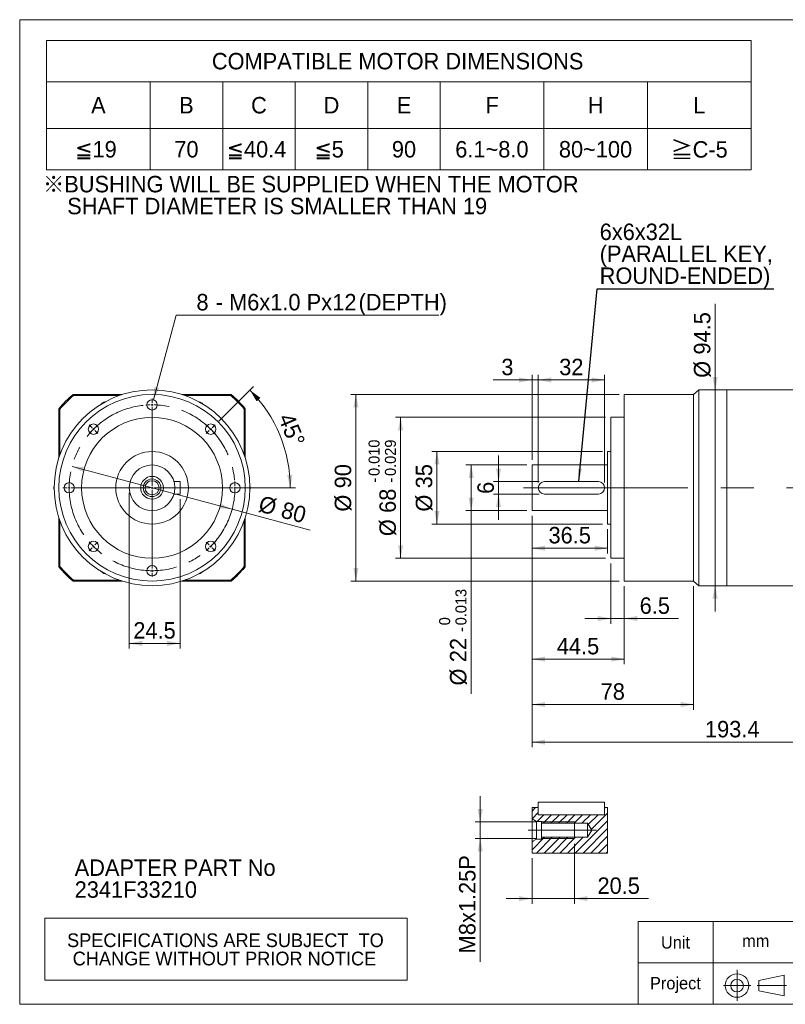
# Model space of a CAD drawing. Header units: millimetres. Extents: x 25 to 718, y 25 to 500.
# Tile 1 of 3: x 25 to 394, y 25 to 500. Entities that reach past the tile are written whole.
import ezdxf

# ---------------------------------------------------------------- set-up
doc = ezdxf.new("R2010")
doc.units = ezdxf.units.MM
doc.header["$LTSCALE"] = 2.5
doc.linetypes.add('CENTERX2', pattern=[20.32, 12.7, -2.54, 2.54, -2.54])
doc.layers.add('外框線', color=7, linetype='Continuous', lineweight=30)
doc.styles.add('SLDTEXTSTYLE0', font='ARIAL.TTF', dxfattribs={"width": 0.948})
doc.styles.add('SLDTEXTSTYLE4', font='ARIAL.TTF', dxfattribs={"width": 0.948, "bigfont": 'bigfont'})
doc.styles.add('SLDTEXTSTYLE5', font='MINGLIU.TTC', dxfattribs={"bigfont": 'bigfont'})
doc.styles.get("Standard").update_dxf_attribs({"font": 'ARIAL.TTF'})
doc.dimstyles.new('SLDDIMSTYLE0', dxfattribs={"dimtxt": 7.704956, "dimasz": 6.25, "dimexe": 0, "dimexo": 0.0625, "dimgap": 1.926239, "dimtad": 1, "dimdec": 4, "dimrnd": 1e-09, "dimzin": 12, "dimdsep": 46, "dimtxsty": 'SLDTEXTSTYLE0', "dimsah": 1, "dimcen": 0.09, "dimadec": 0, "dimazin": 0, "dimtfac": 1, "dimtdec": 4, "dimtofl": 0, "dimtmove": 0, "dimatfit": 3, "dimfxl": 0, "dimtolj": 1, "dimtzin": 12, "dimarcsym": 0})
doc.dimstyles.new('SLDDIMSTYLE1', dxfattribs={"dimtxt": 7.704956, "dimasz": 6.25, "dimexe": 0, "dimexo": 0.0625, "dimgap": 1.926239, "dimtad": 1, "dimdec": 4, "dimrnd": 1e-09, "dimzin": 12, "dimdsep": 46, "dimtxsty": 'SLDTEXTSTYLE0', "dimsah": 1, "dimcen": 0.09, "dimadec": 0, "dimazin": 0, "dimtfac": 1, "dimtdec": 4, "dimtofl": 0, "dimtmove": 0, "dimatfit": 3, "dimfxl": 0, "dimtolj": 1, "dimtzin": 12, "dimarcsym": 0})
doc.dimstyles.new('SLDDIMSTYLE3', dxfattribs={"dimtxt": 7.704956, "dimasz": 6.25, "dimexe": 0, "dimexo": 0.0625, "dimgap": 1.926239, "dimtad": 1, "dimdec": 4, "dimrnd": 1e-09, "dimzin": 12, "dimdsep": 46, "dimtxsty": 'SLDTEXTSTYLE0', "dimsah": 1, "dimcen": 0.09, "dimadec": 0, "dimazin": 0, "dimtol": 1, "dimtm": 0.013, "dimtfac": 1, "dimtdec": 3, "dimtofl": 0, "dimtmove": 0, "dimatfit": 3, "dimfxl": 0, "dimtolj": 1, "dimarcsym": 0})
doc.dimstyles.new('SLDDIMSTYLE4', dxfattribs={"dimtxt": 7.704956, "dimasz": 6.25, "dimexe": 0, "dimexo": 0.0625, "dimgap": 1.926239, "dimtad": 1, "dimdec": 4, "dimrnd": 1e-09, "dimzin": 12, "dimdsep": 46, "dimtxsty": 'SLDTEXTSTYLE0', "dimsah": 1, "dimcen": 0.09, "dimadec": 0, "dimazin": 0, "dimtol": 1, "dimtp": -0.01, "dimtm": 0.029, "dimtfac": 1, "dimtdec": 3, "dimtofl": 0, "dimtmove": 0, "dimatfit": 3, "dimfxl": 0, "dimtolj": 1, "dimtzin": 0, "dimarcsym": 0})
doc.dimstyles.new('SLDDIMSTYLE5', dxfattribs={"dimtxt": 0, "dimasz": 6.25, "dimexe": 0, "dimexo": 0.0625, "dimgap": 0, "dimtad": 0, "dimtih": 1, "dimtoh": 1, "dimdec": 0, "dimrnd": 1e-09, "dimzin": 0, "dimdsep": 46, "dimtxsty": 'Standard', "dimsah": 1, "dimcen": 0.09, "dimadec": 0, "dimazin": 0, "dimtfac": 6.25, "dimtdec": 0, "dimtofl": 0, "dimtmove": 0, "dimatfit": 3, "dimfxl": 0, "dimtolj": 1, "dimtzin": 0, "dimarcsym": 0})
doc.dimstyles.new('SLDDIMSTYLE6', dxfattribs={"dimtxt": 7.704956, "dimasz": 6.25, "dimexe": 0, "dimexo": 0.0625, "dimgap": 1.926239, "dimtad": 1, "dimdec": 4, "dimrnd": 1e-09, "dimzin": 12, "dimdsep": 46, "dimtxsty": 'SLDTEXTSTYLE0', "dimsah": 1, "dimcen": 0.09, "dimadec": 0, "dimazin": 0, "dimtfac": 1, "dimtdec": 4, "dimtmove": 0, "dimatfit": 3, "dimfxl": 0, "dimtolj": 1, "dimtzin": 12, "dimarcsym": 0})
doc.dimstyles.new('SLDDIMSTYLE7', dxfattribs={"dimtxt": 7.704956, "dimasz": 6.25, "dimexe": 0, "dimexo": 0.0625, "dimgap": 1.926239, "dimtad": 0, "dimtih": 1, "dimtoh": 1, "dimdec": 0, "dimrnd": 1e-09, "dimzin": 12, "dimdsep": 46, "dimtxsty": 'SLDTEXTSTYLE0', "dimsah": 1, "dimcen": 0.09, "dimadec": 0, "dimazin": 0, "dimtfac": 1, "dimtdec": 4, "dimtofl": 0, "dimtmove": 0, "dimatfit": 3, "dimfxl": 0, "dimtolj": 1, "dimtzin": 12, "dimarcsym": 0})
doc.dimstyles.new('SLDDIMSTYLE8', dxfattribs={"dimtxt": 7.704956, "dimasz": 6.25, "dimexe": 0, "dimexo": 0.0625, "dimgap": 1.926239, "dimtad": 1, "dimdec": 4, "dimlfac": 2.5, "dimzin": 12, "dimdsep": 46, "dimtxsty": 'SLDTEXTSTYLE0', "dimsah": 1, "dimcen": 0.09, "dimadec": 4, "dimazin": 0, "dimtfac": 1, "dimtdec": 4, "dimtofl": 0, "dimtmove": 0, "dimatfit": 3, "dimfxl": 0, "dimtolj": 1, "dimtzin": 12, "dimarcsym": 0})

# ---------------------------------------------------------------- blocks, each defined once
blk = doc.blocks.new('單位定位')
at = {"layer": '外框線', "color": 7, "lineweight": 0}
for p, q in [((323.44, 65.02), (323.44, 25.02)), ((400.09, 65.02), (323.44, 65.02)), ((359.72, 65.02), (359.72, 25.02)), ((400.09, 45.02), (323.44, 45.02)), ((381.75, 36.56), (393.94, 39.06)), ((393.94, 39.06), (393.94, 29.06)), ((381.75, 36.56), (381.75, 31.56)), ((381.75, 31.56), (393.94, 29.06))]:
    blk.add_line(p, q, dxfattribs=at)
at = {"layer": '外框線', "color": 7, "linetype": 'CENTERX2', "lineweight": 0}
for p, q in [((371.19, 41.7), (371.19, 26.67)), ((364.63, 34.05), (377.79, 34.05)), ((380.85, 34.05), (395.02, 34.05))]:
    blk.add_line(p, q, dxfattribs=at)
at = {"layer": '外框線', "color": 7, "lineweight": 0}
for radius in [5.68, 3.06]:
    blk.add_circle((371.19, 34.05), radius, dxfattribs=at)
at = {"color": 7, "linetype": 'Continuous', "lineweight": 0, "char_height": 5.953, "attachment_point": 1, "style": 'SLDTEXTSTYLE0'}
for s, insert in [('Unit', (334.48, 57.84)), ('mm', (373.65, 58.58)), ('Project', (329.19, 38.17))]:
    blk.add_mtext(s, dxfattribs=dict(at, insert=insert))
blk = doc.blocks.new('SW_NOTE_0')
at = {"color": 0, "linetype": 'Continuous', "lineweight": 0, "attachment_point": 1, "style": 'SLDTEXTSTYLE0'}
for s, insert, char_height in [('ADAPTER PART No', (0, 10.23), 7.9375), ('2341F33210', (0, -0.35), 7.937)]:
    blk.add_mtext(s, dxfattribs=dict(at, insert=insert, char_height=char_height))
blk = doc.blocks.new('SW_NOTE_1')
at = {"color": 0, "linetype": 'Continuous', "lineweight": 0, "char_height": 7.9375, "attachment_point": 1}
for s, insert, style in [('\\M+181A6BUSHING WILL BE SUPPLIED WHEN THE MOTOR', (0, 10.23), 'SLDTEXTSTYLE4'), ('    SHAFT DIAMETER IS SMALLER THAN 19', (0, -0.35), 'SLDTEXTSTYLE0')]:
    blk.add_mtext(s, dxfattribs=dict(at, insert=insert, style=style))
blk = doc.blocks.new('SW_TABLEANNOTATION_0')
at = {"color": 0, "linetype": 'Continuous', "lineweight": 0}
for p, q in [((0, 0), (0, -62.5)), ((340, 0), (0, 0)), ((340, -62.5), (340, 0)), ((0, -20), (340, -20)), ((50, -20), (50, -62.5)), ((85, -20), (85, -62.5)), ((120, -20), (120, -62.5)), ((155, -20), (155, -62.5)), ((190, -20), (190, -62.5)), ((240, -20), (240, -62.5)), ((290, -20), (290, -62.5)), ((0, -42.5), (340, -42.5)), ((0, -62.5), (340, -62.5))]:
    blk.add_line(p, q, dxfattribs=at)
at = {"color": 0, "linetype": 'Continuous', "lineweight": 0, "attachment_point": 1}
for s, insert, char_height, style in [('COMPATIBLE MOTOR DIMENSIONS', (79.75, -6.05), 7.9375, 'SLDTEXTSTYLE0'), ('A', (21.47, -27.3), 7.94, 'SLDTEXTSTYLE0'), ('B', (63.97, -27.3), 7.94, 'SLDTEXTSTYLE0'), ('C', (98.68, -27.3), 7.94, 'SLDTEXTSTYLE0'), ('D', (133.68, -27.3), 7.94, 'SLDTEXTSTYLE0'), ('E', (168.97, -27.3), 7.94, 'SLDTEXTSTYLE0'), ('F', (211.77, -27.3), 7.94, 'SLDTEXTSTYLE0'), ('H', (261.18, -27.3), 7.94, 'SLDTEXTSTYLE0'), ('L', (312.06, -27.3), 7.94, 'SLDTEXTSTYLE0'), ('\\M+1818519', (13.83, -48.55), 7.937, 'SLDTEXTSTYLE4'), ('70', (61.62, -48.55), 7.937, 'SLDTEXTSTYLE0'), ('\\M+1818540.4', (86.92, -48.55), 7.9375, 'SLDTEXTSTYLE4'), ('\\M+181855', (129.27, -48.55), 7.937, 'SLDTEXTSTYLE4'), ('90', (166.62, -48.55), 7.937, 'SLDTEXTSTYLE0'), ('6.1~8.0', (197.21, -48.55), 7.937, 'SLDTEXTSTYLE0'), ('80~100', (247.21, -48.55), 7.937, 'SLDTEXTSTYLE0'), ('\\M+18186', (301.18, -48.79), 7.937, 'SLDTEXTSTYLE5'), ('C-5', (311.77, -48.62), 7.937, 'SLDTEXTSTYLE0')]:
    blk.add_mtext(s, dxfattribs=dict(at, insert=insert, char_height=char_height, style=style))
blk = doc.blocks.new('SW_TABLEANNOTATION_1')
at = {"color": 0, "linetype": 'Continuous', "lineweight": 0}
for p, q in [((0, 0), (0, -30)), ((175, 0), (0, 0)), ((175, -30), (175, 0)), ((0, -30), (175, -30))]:
    blk.add_line(p, q, dxfattribs=at)
at = {"color": 0, "linetype": 'Continuous', "lineweight": 0, "char_height": 6.6146, "attachment_point": 1, "style": 'SLDTEXTSTYLE0'}
for s, insert in [(' SPECIFICATIONS ARE SUBJECT  TO ', (8.37, -7.38)), ('CHANGE WITHOUT PRIOR NOTICE', (13.51, -16.2))]:
    blk.add_mtext(s, dxfattribs=dict(at, insert=insert))
blk = doc.blocks.new('*D16')
at = {"color": 7, "linetype": 'Continuous', "lineweight": 0}
for p, q in [((272.26, 260.68), (272.26, 148.98)), ((465.66, 227.18), (465.66, 148.98)), ((272.26, 151.48), (465.66, 151.48))]:
    blk.add_line(p, q, dxfattribs=at)
for points in [[(272.26, 151.48), (278.51, 150.23), (278.51, 152.73)], [(465.66, 151.48), (459.41, 152.73), (459.41, 150.23)]]:
    blk.add_solid(points, dxfattribs=at)
at = {"color": 7, "linetype": 'Continuous', "lineweight": 0, "insert": (355.73, 161.72), "char_height": 7.937, "attachment_point": 1, "style": 'SLDTEXTSTYLE0'}
blk.add_mtext('193.4', dxfattribs=at)
blk = doc.blocks.new('*D17')
at = {"color": 7, "linetype": 'Continuous', "lineweight": 0}
for p, q in [((272.26, 260.68), (272.26, 167.13)), ((350.26, 226.68), (350.26, 167.13)), ((272.26, 169.63), (350.26, 169.63))]:
    blk.add_line(p, q, dxfattribs=at)
for points in [[(272.26, 169.63), (278.51, 168.38), (278.51, 170.88)], [(350.26, 169.63), (344.01, 170.88), (344.01, 168.38)]]:
    blk.add_solid(points, dxfattribs=at)
at = {"color": 7, "linetype": 'Continuous', "lineweight": 0, "insert": (305.38, 179.87), "char_height": 7.937, "attachment_point": 1, "style": 'SLDTEXTSTYLE0'}
blk.add_mtext('78', dxfattribs=at)
blk = doc.blocks.new('*D18')
at = {"color": 7, "linetype": 'Continuous', "lineweight": 0}
for p, q in [((272.26, 260.68), (272.26, 189.04)), ((316.76, 226.68), (316.76, 189.04)), ((272.26, 191.54), (316.76, 191.54))]:
    blk.add_line(p, q, dxfattribs=at)
for points in [[(272.26, 191.54), (278.51, 190.29), (278.51, 192.79)], [(316.76, 191.54), (310.51, 192.79), (310.51, 190.29)]]:
    blk.add_solid(points, dxfattribs=at)
at = {"color": 7, "linetype": 'Continuous', "lineweight": 0, "insert": (284.22, 201.77), "char_height": 7.937, "attachment_point": 1, "style": 'SLDTEXTSTYLE0'}
blk.add_mtext('44.5', dxfattribs=at)
blk = doc.blocks.new('*D19')
at = {"color": 7, "linetype": 'Continuous', "lineweight": 0}
for p, q in [((310.26, 237.68), (310.26, 208.6)), ((316.76, 226.68), (316.76, 208.6)), ((310.26, 211.1), (297.76, 211.1)), ((310.26, 211.1), (316.76, 211.1)), ((316.76, 211.1), (342.88, 211.1))]:
    blk.add_line(p, q, dxfattribs=at)
for points in [[(310.26, 211.1), (304.01, 212.35), (304.01, 209.85)], [(316.76, 211.1), (323.01, 209.85), (323.01, 212.35)]]:
    blk.add_solid(points, dxfattribs=at)
at = {"color": 7, "linetype": 'Continuous', "lineweight": 0, "insert": (324.21, 221.33), "char_height": 7.937, "attachment_point": 1, "style": 'SLDTEXTSTYLE0'}
blk.add_mtext('6.5', dxfattribs=at)
blk = doc.blocks.new('*D20')
at = {"color": 7, "linetype": 'Continuous', "lineweight": 0}
for p, q in [((272.26, 260.68), (272.26, 242.55)), ((308.76, 254.18), (308.76, 242.55)), ((272.26, 245.05), (308.76, 245.05))]:
    blk.add_line(p, q, dxfattribs=at)
for points in [[(272.26, 245.05), (278.51, 243.8), (278.51, 246.3)], [(308.76, 245.05), (302.51, 246.3), (302.51, 243.8)]]:
    blk.add_solid(points, dxfattribs=at)
at = {"color": 7, "linetype": 'Continuous', "lineweight": 0, "insert": (280.22, 255.28), "char_height": 7.937, "attachment_point": 1, "style": 'SLDTEXTSTYLE0'}
blk.add_mtext('36.5', dxfattribs=at)
blk = doc.blocks.new('*D21')
at = {"color": 7, "linetype": 'Continuous', "lineweight": 0}
for p, q in [((256.11, 277.18), (256.11, 289.68)), ((275.76, 277.18), (253.61, 277.18)), ((256.11, 277.18), (256.11, 271.18)), ((275.76, 271.18), (253.61, 271.18)), ((256.11, 271.18), (256.11, 258.68))]:
    blk.add_line(p, q, dxfattribs=at)
for points in [[(256.11, 277.18), (257.36, 283.43), (254.86, 283.43)], [(256.11, 271.18), (254.86, 264.93), (257.36, 264.93)]]:
    blk.add_solid(points, dxfattribs=at)
at = {"color": 7, "linetype": 'Continuous', "lineweight": 0, "insert": (245.88, 271.24), "char_height": 7.94, "attachment_point": 1, "rotation": 90, "style": 'SLDTEXTSTYLE0'}
blk.add_mtext('6', dxfattribs=at)
blk = doc.blocks.new('*D22')
at = {"color": 7, "linetype": 'Continuous', "lineweight": 0}
for p, q in [((272.26, 287.68), (272.26, 328.7)), ((275.26, 276.68), (275.26, 328.7)), ((272.26, 326.2), (253.48, 326.2)), ((272.26, 326.2), (275.26, 326.2)), ((275.26, 326.2), (287.76, 326.2))]:
    blk.add_line(p, q, dxfattribs=at)
for points in [[(272.26, 326.2), (266.01, 327.45), (266.01, 324.95)], [(275.26, 326.2), (281.51, 324.95), (281.51, 327.45)]]:
    blk.add_solid(points, dxfattribs=at)
at = {"color": 7, "linetype": 'Continuous', "lineweight": 0, "insert": (257.45, 336.43), "char_height": 7.94, "attachment_point": 1, "style": 'SLDTEXTSTYLE0'}
blk.add_mtext('3', dxfattribs=at)
blk = doc.blocks.new('*D23')
at = {"color": 7, "linetype": 'Continuous', "lineweight": 0}
for p, q in [((275.26, 276.68), (275.26, 328.7)), ((307.26, 276.68), (307.26, 328.7)), ((275.26, 326.2), (307.26, 326.2))]:
    blk.add_line(p, q, dxfattribs=at)
for points in [[(275.26, 326.2), (281.51, 324.95), (281.51, 327.45)], [(307.26, 326.2), (301.01, 327.45), (301.01, 324.95)]]:
    blk.add_solid(points, dxfattribs=at)
at = {"color": 7, "linetype": 'Continuous', "lineweight": 0, "insert": (285.38, 336.43), "char_height": 7.937, "attachment_point": 1, "style": 'SLDTEXTSTYLE0'}
blk.add_mtext('32', dxfattribs=at)
blk = doc.blocks.new('*D24')
at = {"color": 7, "linetype": 'Continuous', "lineweight": 0}
for p, q in [((306.26, 291.68), (223.89, 291.68)), ((226.39, 291.68), (226.39, 256.68)), ((306.26, 256.68), (223.89, 256.68))]:
    blk.add_line(p, q, dxfattribs=at)
for points in [[(226.39, 291.68), (225.14, 285.43), (227.64, 285.43)], [(226.39, 256.68), (227.64, 262.93), (225.14, 262.93)]]:
    blk.add_solid(points, dxfattribs=at)
at = {"color": 7, "linetype": 'Continuous', "lineweight": 0, "char_height": 7.937, "attachment_point": 1, "rotation": 90, "style": 'SLDTEXTSTYLE0'}
for s, insert in [('35', (216.15, 273.92)), ('%%c', (216.15, 262.68))]:
    blk.add_mtext(s, dxfattribs=dict(at, insert=insert))
blk = doc.blocks.new('*D25')
at = {"color": 7, "linetype": 'Continuous', "lineweight": 0}
for p, q in [((269.76, 285.18), (240.38, 285.18)), ((242.88, 285.18), (242.88, 263.18)), ((269.76, 263.18), (240.38, 263.18)), ((242.88, 263.18), (242.88, 174.82))]:
    blk.add_line(p, q, dxfattribs=at)
for points in [[(242.88, 285.18), (241.63, 278.93), (244.13, 278.93)], [(242.88, 263.18), (244.13, 269.43), (241.63, 269.43)]]:
    blk.add_solid(points, dxfattribs=at)
at = {"color": 7, "linetype": 'Continuous', "lineweight": 0, "attachment_point": 1, "rotation": 90, "style": 'SLDTEXTSTYLE0'}
for s, insert, char_height in [('0.013', (235.32, 207.85), 5.292), ('0', (227.44, 207.85), 5.29), ('-', (235.32, 204.62), 5.29), ('22', (232.65, 190.03), 7.937), ('%%c', (232.65, 178.79), 7.937)]:
    blk.add_mtext(s, dxfattribs=dict(at, insert=insert, char_height=char_height))
blk = doc.blocks.new('*D26')
at = {"color": 7, "linetype": 'Continuous', "lineweight": 0}
for p, q in [((307.76, 308.18), (206.33, 308.18)), ((208.83, 308.18), (208.83, 240.18)), ((307.76, 240.18), (206.33, 240.18))]:
    blk.add_line(p, q, dxfattribs=at)
for points in [[(208.83, 308.18), (207.58, 301.93), (210.08, 301.93)], [(208.83, 240.18), (210.08, 246.43), (207.58, 246.43)]]:
    blk.add_solid(points, dxfattribs=at)
at = {"color": 7, "linetype": 'Continuous', "lineweight": 0, "attachment_point": 1, "rotation": 90, "style": 'SLDTEXTSTYLE0'}
for s, insert, char_height in [('0.010', (193.39, 279.89), 5.292), ('0.029', (201.27, 279.89), 5.292), ('-', (193.39, 276.66), 5.29), ('-', (201.27, 276.66), 5.29), ('68', (198.6, 262.07), 7.937), ('%%c', (198.6, 250.83), 7.937)]:
    blk.add_mtext(s, dxfattribs=dict(at, insert=insert, char_height=char_height))
blk = doc.blocks.new('*D27')
at = {"color": 7, "linetype": 'Continuous', "lineweight": 0}
for p, q in [((314.26, 319.18), (184.76, 319.18)), ((187.26, 319.18), (187.26, 229.18)), ((314.26, 229.18), (184.76, 229.18))]:
    blk.add_line(p, q, dxfattribs=at)
for points in [[(187.26, 319.18), (186.01, 312.93), (188.51, 312.93)], [(187.26, 229.18), (188.51, 235.43), (186.01, 235.43)]]:
    blk.add_solid(points, dxfattribs=at)
at = {"color": 7, "linetype": 'Continuous', "lineweight": 0, "char_height": 7.937, "attachment_point": 1, "rotation": 90, "style": 'SLDTEXTSTYLE0'}
for s, insert in [('90', (177.03, 273.92)), ('%%c', (177.03, 262.68))]:
    blk.add_mtext(s, dxfattribs=dict(at, insert=insert))
blk = doc.blocks.new('*D28')
at = {"color": 7, "linetype": 'Continuous', "lineweight": 0}
for p, q in [((360.61, 321.43), (360.61, 363)), ((360.61, 226.93), (360.61, 321.43)), ((360.61, 226.93), (360.61, 214.43))]:
    blk.add_line(p, q, dxfattribs=at)
for points in [[(360.61, 321.43), (361.86, 327.68), (359.36, 327.68)], [(360.61, 226.93), (359.36, 220.68), (361.86, 220.68)]]:
    blk.add_solid(points, dxfattribs=at)
at = {"color": 7, "linetype": 'Continuous', "lineweight": 0, "char_height": 7.937, "attachment_point": 1, "rotation": 90, "style": 'SLDTEXTSTYLE0'}
for s, insert in [('94.5', (350.38, 338.45)), ('%%c', (350.38, 327.22))]:
    blk.add_mtext(s, dxfattribs=dict(at, insert=insert))
blk = doc.blocks.new('SW_NOTE_2')
at = {"color": 0, "linetype": 'Continuous', "lineweight": 0, "attachment_point": 1, "style": 'SLDTEXTSTYLE0'}
for s, insert, char_height in [('6x6x32L', (-84.07, 31.4), 7.937), ('(PARALLEL KEY,', (-84.07, 20.82), 7.9375), ('ROUND-ENDED)', (-84.07, 10.24), 7.9375)]:
    blk.add_mtext(s, dxfattribs=dict(at, insert=insert, char_height=char_height))
blk = doc.blocks.new('*D30')
at = {"color": 7, "linetype": 'Continuous', "lineweight": 0}
for q in [(50.25, 284.53), (165.17, 253.74)]:
    blk.add_line((127.53, 263.83), q, dxfattribs=at)
for points in [[(50.25, 284.53), (55.97, 281.71), (56.62, 284.12)], [(127.53, 263.83), (121.82, 266.65), (121.17, 264.24)]]:
    blk.add_solid(points, dxfattribs=at)
at = {"color": 7, "linetype": 'Continuous', "lineweight": 0, "char_height": 7.937, "attachment_point": 1, "rotation": 345, "style": 'SLDTEXTSTYLE0'}
for s, insert in [('%%c', (141.77, 270.58)), ('80', (152.63, 267.67))]:
    blk.add_mtext(s, dxfattribs=dict(at, insert=insert))
blk = doc.blocks.new('*D31')
at = {"color": 7, "linetype": 'Continuous', "lineweight": 0}
for p, q in [((77.89, 271.68), (77.89, 196.64)), ((102.39, 268.68), (102.39, 196.64)), ((77.89, 199.14), (102.39, 199.14))]:
    blk.add_line(p, q, dxfattribs=at)
for points in [[(77.89, 199.14), (84.14, 197.89), (84.14, 200.39)], [(102.39, 199.14), (96.14, 200.39), (96.14, 197.89)]]:
    blk.add_solid(points, dxfattribs=at)
at = {"color": 7, "linetype": 'Continuous', "lineweight": 0, "insert": (79.85, 209.37), "char_height": 7.937, "attachment_point": 1, "style": 'SLDTEXTSTYLE0'}
blk.add_mtext('24.5', dxfattribs=at)
blk = doc.blocks.new('*D32')
at = {"color": 7, "linetype": 'Continuous', "lineweight": 0}
for p, q in [((89.54, 316.59), (100.49, 357.47)), ((100.49, 357.47), (227.31, 357.47))]:
    blk.add_line(p, q, dxfattribs=at)
blk.add_solid([(89.54, 316.59), (92.36, 322.31), (89.95, 322.95)], dxfattribs=at)
at = {"color": 7, "linetype": 'Continuous', "lineweight": 0, "attachment_point": 1, "style": 'SLDTEXTSTYLE0'}
for s, insert, char_height in [('8', (110.3, 367.7), 7.94), ('M6x1.0', (126.05, 367.7), 7.937), ('Px', (163.51, 367.7), 7.937), ('12', (175.86, 367.7), 7.937), ('(DEPTH)', (188.55, 367.7), 7.937), (' - ', (116.65, 367.7), 7.937)]:
    blk.add_mtext(s, dxfattribs=dict(at, insert=insert, char_height=char_height))
blk = doc.blocks.new('*D33')
at = {"color": 7, "linetype": 'Continuous', "lineweight": 0}
for p, q in [((121.06, 306.35), (137.83, 323.12)), ((128.85, 274.18), (158.1, 274.18))]:
    blk.add_line(p, q, dxfattribs=at)
blk.add_arc((88.89, 274.18), 66.71, 0, 45, dxfattribs=at)
for points in [[(136.06, 321.35), (139.35, 315.89), (141.19, 317.57)], [(155.6, 274.18), (156.56, 280.48), (154.06, 280.36)]]:
    blk.add_solid(points, dxfattribs=at)
at = {"color": 7, "linetype": 'Continuous', "lineweight": 0, "insert": (156.92, 311.01), "char_height": 7.937, "attachment_point": 1, "rotation": 292.5, "style": 'SLDTEXTSTYLE0'}
blk.add_mtext('45°', dxfattribs=at)
blk = doc.blocks.new('SW_CENTERMARKSYMBOL_0')
at = {"color": 0, "linetype": 'Continuous', "lineweight": 0}
for p, q in [((0, 1), (0, 3)), ((0, 0), (0, 0.5)), ((0, 0), (0, -0.5)), ((0, -1), (0, -3)), ((0, -39), (0, -2.54)), ((-28.99, -11.01), (-30.41, -9.59)), ((-28.28, -11.72), (-28.64, -11.36)), ((-28.28, -11.72), (-27.93, -12.07)), ((-27.58, -12.42), (-26.16, -13.84)), ((27.58, -12.42), (26.16, -13.84)), ((28.28, -11.72), (27.93, -12.07)), ((28.28, -11.72), (28.64, -11.36)), ((28.99, -11.01), (30.41, -9.59)), ((-41, -40), (-43, -40)), ((-40, -40), (-40.5, -40)), ((-40, -40), (-39.5, -40)), ((-39, -40), (-37, -40)), ((-1, -40), (-37.46, -40)), ((0, -40), (-0.5, -40)), ((0, -40), (0, -39.5)), ((0, -40), (0, -40.5)), ((0, -40), (0.5, -40)), ((0, -41), (0, -77.46)), ((1, -40), (37.46, -40)), ((39, -40), (37, -40)), ((40, -40), (39.5, -40)), ((40, -40), (40.5, -40)), ((41, -40), (43, -40)), ((-27.58, -67.58), (-26.16, -66.16)), ((27.58, -67.58), (26.16, -66.16)), ((-28.99, -68.99), (-30.41, -70.41)), ((-28.28, -68.28), (-28.64, -68.64)), ((-28.28, -68.28), (-27.93, -67.93)), ((28.28, -68.28), (27.93, -67.93)), ((28.28, -68.28), (28.64, -68.64)), ((28.99, -68.99), (30.41, -70.41)), ((0, -79), (0, -77)), ((0, -80), (0, -79.5)), ((0, -80), (0, -80.5)), ((0, -81), (0, -83))]:
    blk.add_line(p, q, dxfattribs=at)
for start, end in [(90, 90.7162), (89.2838, 90), (91.4324, 94.2972), (85.7028, 88.5676), (136.4324, 139.2972), (135, 135.7162), (134.2838, 135), (130.7028, 133.5676), (46.4324, 49.2972), (45, 45.7162), (44.2838, 45), (40.7028, 43.5676), (175.7028, 178.5676), (1.4324, 4.2972), (179.2838, 180), (180, 180.7162), (181.4324, 184.2972), (355.7028, 358.5676), (0, 0.7162), (359.2838, 0), (220.7028, 223.5676), (316.4324, 319.2972), (224.2838, 225), (225, 225.7162), (226.4324, 229.2972), (310.7028, 313.5676), (314.2838, 315), (315, 315.7162), (265.7028, 268.5676), (269.2838, 270), (270, 270.7162), (271.4324, 274.2972)]:
    blk.add_arc((0, -40), 40, start, end, dxfattribs=at)
blk = doc.blocks.new('SW_HATCH_0')
at = {"color": 0, "linetype": 'Continuous', "lineweight": 0}
for p, q in [((0, 0), (1.73, 1.73)), ((35, 1.32), (35.41, 1.73)), ((0, -3.74), (3, -0.74)), ((2.46, -5.02), (5.71, -1.77)), ((5.36, -5.87), (9.46, -1.77)), ((9.1, -5.87), (13.2, -1.77)), ((12.84, -5.87), (16.94, -1.77)), ((16.58, -5.87), (20.68, -1.77)), ((20.32, -5.87), (24.42, -1.77)), ((20.89, -20.27), (36.46, -4.7)), ((24.06, -5.87), (28.16, -1.77)), ((27.15, -6.53), (31.91, -1.77)), ((28.55, -8.87), (36.46, -0.96)), ((24.63, -20.27), (36.46, -8.45)), ((0, -18.71), (6.04, -12.67)), ((2.18, -20.27), (9.78, -12.67)), ((5.92, -20.27), (13.52, -12.67)), ((9.66, -20.27), (17.26, -12.67)), ((13.41, -20.27), (21.01, -12.67)), ((17.15, -20.27), (24.75, -12.67)), ((28.37, -20.27), (36.46, -12.19)), ((0, -14.97), (0.47, -14.5)), ((32.12, -20.27), (36.46, -15.93)), ((35.86, -20.27), (36.46, -19.67))]:
    blk.add_line(p, q, dxfattribs=at)
blk = doc.blocks.new('*D44')
at = {"color": 7, "linetype": 'Continuous', "lineweight": 0}
for p, q in [((247.26, 112.97), (247.26, 125.47)), ((274.26, 112.97), (244.76, 112.97)), ((247.26, 104.97), (247.26, 112.97)), ((274.26, 104.97), (244.76, 104.97)), ((247.26, 104.97), (247.26, 45.56))]:
    blk.add_line(p, q, dxfattribs=at)
for points in [[(247.26, 112.97), (248.51, 119.22), (246.01, 119.22)], [(247.26, 104.97), (246.01, 98.72), (248.51, 98.72)]]:
    blk.add_solid(points, dxfattribs=at)
at = {"color": 7, "linetype": 'Continuous', "lineweight": 0, "attachment_point": 1, "rotation": 90, "style": 'SLDTEXTSTYLE0'}
for s, insert, char_height in [('x1.25P', (237.03, 64.22), 7.937), ('8', (237.03, 58.34), 7.94), ('M', (237.03, 49.53), 7.94)]:
    blk.add_mtext(s, dxfattribs=dict(at, insert=insert, char_height=char_height))
blk = doc.blocks.new('*D45')
at = {"color": 7, "linetype": 'Continuous', "lineweight": 0}
for p, q in [((292.76, 102.47), (292.76, 73.49)), ((272.26, 95.47), (272.26, 73.49)), ((272.26, 75.99), (259.76, 75.99)), ((272.26, 75.99), (292.76, 75.99)), ((292.76, 75.99), (328.39, 75.99))]:
    blk.add_line(p, q, dxfattribs=at)
for points in [[(272.26, 75.99), (266.01, 77.24), (266.01, 74.74)], [(292.76, 75.99), (299.01, 74.74), (299.01, 77.24)]]:
    blk.add_solid(points, dxfattribs=at)
at = {"color": 7, "linetype": 'Continuous', "lineweight": 0, "insert": (303.85, 86.22), "char_height": 7.937, "attachment_point": 1, "style": 'SLDTEXTSTYLE0'}
blk.add_mtext('20.5', dxfattribs=at)

msp = doc.modelspace()

# ---------------------------------------------------------------- linework, layer by layer
at = {"color": 7, "linetype": 'Continuous', "lineweight": 0}
for p, q in [((25, 500), (717.5, 500)), ((25, 25), (25, 500)), ((308.713701, 97.969841), (308.713701, 119.969841)), ((276.758005, 112.969841), (292.758004, 112.969841)), ((292.758004, 104.969841), (292.758004, 112.969841)), ((276.758005, 104.969841), (292.758004, 104.969841)), ((25, 25), (717.5, 25))]:
    msp.add_line(p, q, dxfattribs=at)
at = {"color": 7, "linetype": 'Continuous', "lineweight": 15}
for p, q in [((50.733952, 319.179133), (50.917843, 318.679132)), ((50.733952, 319.179133), (74.48449, 319.179133)), ((73.007172, 318.679132), (50.917843, 318.679132)), ((103.298549, 319.179133), (127.049087, 319.179133)), ((126.865195, 318.679132), (104.775867, 318.679132)), ((127.049087, 319.179133), (126.865195, 318.679132)), ((350.258005, 319.179133), (316.758006, 319.179133)), ((316.758006, 274.179131), (316.758006, 319.179133)), ((352.758005, 321.42913), (350.258005, 319.179133)), ((350.258005, 274.179131), (350.258005, 319.179133)), ((366.258005, 321.42913), (352.758005, 321.42913)), ((352.758005, 274.179131), (352.758005, 321.42913)), ((410.258005, 321.42913), (366.258005, 321.42913)), ((366.258005, 274.179131), (366.258005, 321.42913)), ((43.891518, 288.58616), (43.891518, 312.336698)), ((43.891518, 312.336698), (44.391519, 312.152807)), ((44.391519, 312.152807), (44.391519, 290.063478)), ((133.891521, 312.336698), (133.39152, 312.152807)), ((133.39152, 290.063478), (133.39152, 312.152807)), ((133.891521, 312.336698), (133.891521, 288.58616)), ((316.758006, 308.179133), (310.258004, 308.179133)), ((310.258004, 274.179131), (310.258004, 308.179133)), ((310.258004, 291.679131), (308.758004, 291.679131)), ((308.758004, 274.179131), (308.758004, 291.679131)), ((308.758004, 285.179131), (272.258005, 285.179131)), ((272.258005, 274.179131), (272.258005, 285.179131)), ((99.474524, 277.179131), (102.39152, 277.179131)), ((102.39152, 271.179131), (102.39152, 277.179131)), ((278.258002, 277.179131), (304.258003, 277.179131)), ((99.474524, 271.179131), (102.39152, 271.179131)), ((272.258005, 263.179131), (272.258005, 274.179131)), ((304.258003, 271.179131), (278.258002, 271.179131)), ((308.758004, 256.679131), (308.758004, 274.179131)), ((310.258004, 240.179129), (310.258004, 274.179131)), ((316.758006, 229.179129), (316.758006, 274.179131)), ((350.258005, 229.179129), (350.258005, 274.179131)), ((352.758005, 226.929132), (352.758005, 274.179131)), ((366.258005, 226.929132), (366.258005, 274.179131)), ((272.258005, 263.179131), (308.758004, 263.179131)), ((43.891518, 236.021564), (43.891518, 259.772102)), ((44.391519, 258.294784), (44.391519, 236.205455)), ((133.39152, 236.205455), (133.39152, 258.294784)), ((133.891521, 259.772102), (133.891521, 236.021564)), ((308.758004, 256.679131), (310.258004, 256.679131)), ((310.258004, 240.179129), (316.758006, 240.179129)), ((44.391519, 236.205455), (43.891518, 236.021564)), ((133.39152, 236.205455), (133.891521, 236.021564)), ((50.917843, 229.67913), (50.733952, 229.179129)), ((74.48449, 229.179129), (50.733952, 229.179129)), ((50.917843, 229.67913), (73.007172, 229.67913)), ((127.049087, 229.179129), (103.298549, 229.179129)), ((104.775867, 229.67913), (126.865195, 229.67913)), ((126.865195, 229.67913), (127.049087, 229.179129)), ((316.758006, 229.179129), (350.258005, 229.179129)), ((350.258005, 229.179129), (352.758005, 226.929132)), ((352.758005, 226.929132), (366.258005, 226.929132)), ((366.258005, 226.929132), (410.258005, 226.929132)), ((272.258003, 119.969841), (275.258003, 119.969841)), ((272.258003, 114.469841), (272.258003, 119.969841)), ((275.258003, 116.469841), (275.258003, 122.469841)), ((275.258003, 122.469841), (307.258004, 122.469841)), ((275.258003, 116.469841), (275.258003, 119.969841)), ((307.258004, 122.469841), (307.258004, 116.469841)), ((307.258004, 119.969841), (308.713701, 119.969841)), ((307.258004, 119.969841), (307.258004, 116.469841)), ((274.423068, 113.219841), (272.258003, 114.469841)), ((272.258003, 114.469841), (272.258003, 103.469841)), ((275.258003, 116.469841), (307.258004, 116.469841)), ((276.758005, 113.219841), (274.423068, 113.219841)), ((274.423068, 113.219841), (274.423068, 104.71984)), ((276.758005, 112.369841), (276.758005, 113.219841)), ((299.008, 112.369841), (276.758005, 112.369841)), ((276.758005, 112.369841), (276.758005, 105.569841)), ((301.05093, 108.969841), (299.008, 112.369841)), ((299.008, 112.369841), (299.008, 105.569841)), ((272.258003, 103.469841), (274.423068, 104.71984)), ((274.423068, 104.71984), (276.758005, 104.71984)), ((276.758005, 104.71984), (276.758005, 105.569841)), ((276.758005, 105.569841), (299.008, 105.569841)), ((299.008, 105.569841), (301.05093, 108.969841)), ((272.258003, 97.969841), (272.258003, 103.469841)), ((308.713701, 97.969841), (272.258003, 97.969841))]:
    msp.add_line(p, q, dxfattribs=at)
at = {"color": 7, "linetype": 'CENTERX2', "lineweight": 0, "ltscale": 2.5}
for p, q in [((268.142882, 274.179131), (469.540266, 274.179131)), ((270.384898, 108.969841), (303.383314, 108.969841))]:
    msp.add_line(p, q, dxfattribs=at)
at = {"color": 7, "linetype": 'Continuous', "lineweight": 15}
for centre, radius in [((88.891519, 274.179131), 47.25), ((88.891519, 274.179131), 45), ((88.891519, 314.179131), 2.5), ((88.891519, 274.179131), 34), ((60.607248, 302.463402), 2.5), ((117.175791, 302.463402), 2.5), ((88.891519, 274.179131), 17.5), ((88.891519, 274.179131), 11), ((48.891519, 274.179131), 2.5), ((88.891519, 274.179131), 5.5), ((88.891519, 274.179131), 4.25), ((88.891519, 274.179131), 3.4), ((128.891519, 274.179131), 2.5), ((60.607248, 245.89486), 2.5), ((117.175791, 245.89486), 2.5), ((88.891519, 234.179131), 2.5)]:
    msp.add_circle(centre, radius, dxfattribs=at)
at = {"color": 7, "linetype": 'CENTERX2', "lineweight": 0}
msp.add_circle((88.891519, 274.179131), 40, dxfattribs=at)
at = {"color": 7, "linetype": 'Continuous', "lineweight": 15}
for centre, radius, start, end in [((88.891519, 274.179131), 59, 130.29614333, 139.70385667), ((88.891519, 274.179131), 58.5, 130.47548615, 139.52451385), ((88.891519, 274.179131), 58.5, 40.47548615, 49.52451385), ((88.891519, 274.179131), 59, 40.29614333, 49.70385667), ((66.891519, 312.284249), 3.4, 102.27871374, 137.72128626), ((110.891519, 312.284249), 3.4, 42.27871374, 77.72128626), ((278.258005, 274.179131), 3, 90, 270), ((304.258005, 274.179131), 3, 270, 90), ((44.891519, 274.179131), 3.4, 162.27871374, 197.72128626), ((132.891519, 274.179131), 3.4, 342.27871374, 17.72128626), ((88.891519, 274.179131), 59, 220.29614333, 229.70385667), ((88.891519, 274.179131), 58.5, 220.47548615, 229.52451385), ((66.891519, 236.074013), 3.4, 222.27871374, 257.72128626), ((110.891519, 236.074013), 3.4, 282.27871374, 317.72128626), ((88.891519, 274.179131), 58.5, 310.47548615, 319.52451385), ((88.891519, 274.179131), 59, 310.29614333, 319.70385667)]:
    msp.add_arc(centre, radius, start, end, dxfattribs=at)

# ---------------------------------------------------------------- block references
at = {"color": 7, "linetype": 'Continuous', "lineweight": 0}
for name, p in [('SW_TABLEANNOTATION_0', (38.000784, 490.015225)), ('SW_NOTE_1', (36.25, 414.416667)), ('SW_NOTE_2', (388.991344, 370.227442)), ('SW_CENTERMARKSYMBOL_0', (88.891519, 314.179131)), ('SW_HATCH_0', (272.258003, 118.239496)), ('SW_NOTE_0', (51.543152, 84.676978)), ('SW_TABLEANNOTATION_1', (37.075901, 66.600995))]:
    msp.add_blockref(name, p, dxfattribs=at)
at = {"color": 7, "linetype": 'Continuous'}
msp.add_blockref('單位定位', (0, 0), dxfattribs=at)

# ---------------------------------------------------------------- dimensions: what is measured, and where the dimension line sits
at = {"color": 7, "linetype": 'Continuous', "lineweight": 0}
dim = msp.add_diameter_dim_2p(p1=(87.468057, 308.866528), p2=(89.538547, 316.593951), text='<> - M6x1.0Px12(DEPTH)\\P', dimstyle='SLDDIMSTYLE7', override={"dimpost": '<>'}, dxfattribs=at)
dim.commit()
dim.dimension.update_dxf_attribs({"geometry": '*D32', "text_midpoint": (164.83575, 363.383733), "dimtype": 163})
for base, p1, p2, text, dimstyle, picture, middle in [((360.614021, 321.429131), (366.258005, 226.929131), (366.258005, 321.429131), '%%c<>', 'SLDDIMSTYLE1', '*D28', (360.614021, 343.122503)), ((187.258005, 229.179131), (316.758005, 319.179131), (316.758005, 229.179131), '%%c<>', 'SLDDIMSTYLE0', '*D27', (187.258005, 274.179131)), ((208.832527, 240.179131), (310.258005, 308.179131), (310.258005, 240.179131), '%%c<>', 'SLDDIMSTYLE4', '*D26', (208.832527, 274.179131)), ((226.386767, 256.679131), (308.758005, 291.679131), (308.758005, 256.679131), '%%c<>', 'SLDDIMSTYLE0', '*D24', (226.386767, 274.179131)), ((242.883758, 263.179131), (272.258005, 285.179131), (272.258005, 263.179131), '%%c<>', 'SLDDIMSTYLE3', '*D25', (242.883758, 202.138665)), ((247.258005, 112.969841), (276.758005, 104.969841), (276.758005, 112.969841), 'M<>x1.25P', 'SLDDIMSTYLE1', '*D44', (247.258005, 73.334874))]:
    dim = msp.add_linear_dim(base=base, p1=p1, p2=p2, angle=90, text=text, dimstyle=dimstyle, dxfattribs=at)
    dim.commit()
    dim.dimension.update_dxf_attribs({"geometry": picture, "text_midpoint": middle, "dimtype": 160})
for base, p1, p2, dimstyle, picture, middle in [((275.258005, 326.200906), (272.258005, 285.179131), (275.258005, 274.179131), 'SLDDIMSTYLE1', '*D22', (260.39112, 326.200906)), ((307.258005, 326.200906), (275.258005, 274.179131), (307.258005, 274.179131), 'SLDDIMSTYLE0', '*D23', (291.258005, 326.200906)), ((465.658005, 151.484795), (272.258005, 263.179131), (465.658005, 229.679131), 'SLDDIMSTYLE0', '*D16', (368.958005, 151.484795)), ((350.258005, 169.634431), (272.258005, 263.179131), (350.258005, 229.179131), 'SLDDIMSTYLE0', '*D17', (311.258005, 169.634431)), ((316.758005, 191.540718), (272.258005, 263.179131), (316.758005, 229.179131), 'SLDDIMSTYLE0', '*D18', (294.508005, 191.540718)), ((308.758005, 245.04741), (272.258005, 263.179131), (308.758005, 256.679131), 'SLDDIMSTYLE0', '*D20', (290.508005, 245.04741)), ((316.758005, 211.097638), (310.258005, 240.179131), (316.758005, 229.179131), 'SLDDIMSTYLE1', '*D19', (331.559443, 211.097638)), ((292.758005, 75.989435), (272.258005, 97.969841), (292.758005, 104.969841), 'SLDDIMSTYLE1', '*D45', (314.138665, 75.989435))]:
    dim = msp.add_linear_dim(base=base, p1=p1, p2=p2, dimstyle=dimstyle, dxfattribs=at)
    dim.commit()
    dim.dimension.update_dxf_attribs({"geometry": picture, "text_midpoint": middle, "dimtype": 160})
dim = msp.add_angular_dim_2l(base=(150.522408, 299.707481), line1=((126.346701, 274.179131), (51.436338, 274.179131)), line2=((119.297111, 304.584723), (115.05447, 300.342082)), dimstyle='SLDDIMSTYLE8', dxfattribs=at)
dim.commit()
dim.dimension.update_dxf_attribs({"geometry": '*D33', "text_midpoint": (150.522408, 299.707481), "dimtype": 162})
for base, p1, p2, angle, dimstyle, picture, middle in [((256.110569, 271.179131), (278.258005, 277.179131), (278.258005, 271.179131), 90, 'SLDDIMSTYLE1', '*D21', (256.110569, 274.179131)), ((102.391519, 199.136638), (77.891519, 274.179131), (102.391519, 271.179131), 0, 'SLDDIMSTYLE0', '*D31', (90.141519, 199.136638))]:
    dim = msp.add_linear_dim(base=base, p1=p1, p2=p2, angle=angle, dimstyle=dimstyle, dxfattribs=at)
    dim.commit()
    dim.dimension.update_dxf_attribs({"geometry": picture, "text_midpoint": middle, "dimtype": 160})
dim = msp.add_diameter_dim_2p(p1=(127.528552, 263.826369), p2=(50.254486, 284.531893), dimstyle='SLDDIMSTYLE6', dxfattribs=at)
dim.commit()
dim.dimension.update_dxf_attribs({"geometry": '*D30', "text_midpoint": (150.495655, 257.672384), "dimtype": 163})

# ---------------------------------------------------------------- leaders
msp.add_leader([(294.802817, 277.179131), (303.664117, 370.227442), (388.991344, 370.227442)], dimstyle='SLDDIMSTYLE5', dxfattribs=at)

doc.saveas('drawing.dxf')
